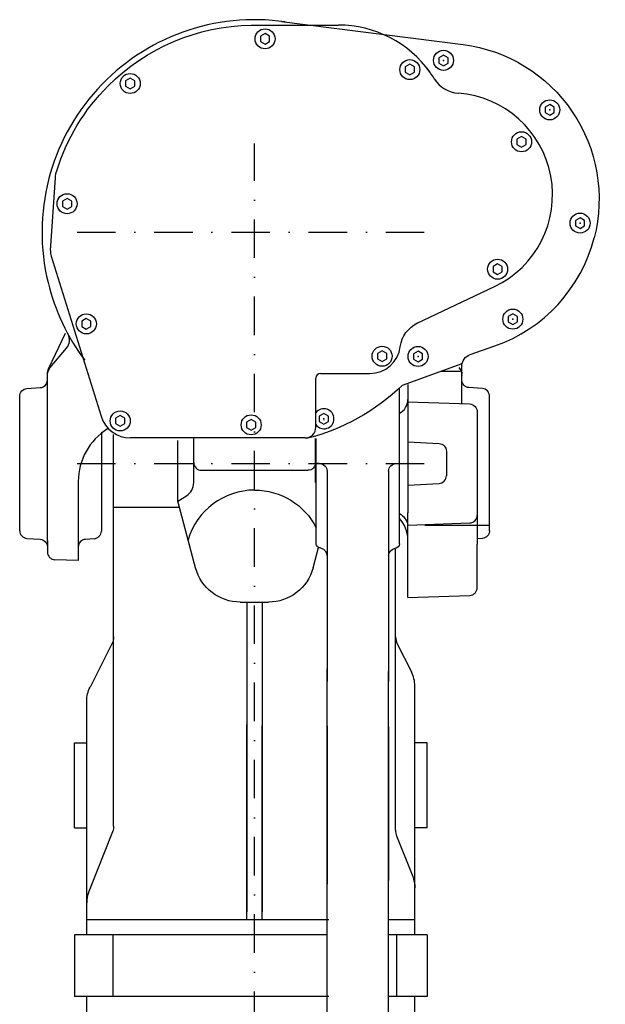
# Model space of a CAD drawing. Extents: x 521 to 1479, y 200 to 2058.
# Tile 5 of 5: x 847 to 1228, y 1419 to 2058. Entities that reach past the tile are written whole.
import ezdxf

# ---------------------------------------------------------------- set-up
doc = ezdxf.new("R2010")
doc.units = 0
doc.header["$LTSCALE"] = 50
doc.linetypes.add('DASHDOT', pattern=[1, 0.5, -0.25, 0, -0.25])
doc.linetypes.add('DASHED', pattern=[0.75, 0.5, -0.25])
doc.layers.add('05', color=3, linetype='DASHDOT')
doc.layers.add('1', color=7, linetype='CONTINUOUS')

msp = doc.modelspace()

# ---------------------------------------------------------------- linework, layer by layer
at = {"layer": '05', "linetype": 'DASHDOT'}
for p, q in [((1000, 200), (1000, 1977.6092)), ((884.722, 1920), (1111.154, 1920)), ((884.722, 1770), (1111.154, 1770))]:
    msp.add_line(p, q, dxfattribs=at)
at = {"layer": '1', "linetype": 'CONTINUOUS'}
for p, q in [((997.7548, 2054.48), (1054.3726, 2054.51)), ((1017.5082, 2056.88), (1135.423, 2041.8)), ((1006.756, 2049.04), (1003.756, 2047.31)), ((1003.756, 2047.31), (1003.756, 2043.85)), ((1009.756, 2047.31), (1006.756, 2049.04)), ((1009.756, 2043.85), (1009.756, 2047.31)), ((1003.756, 2043.85), (1006.756, 2042.11)), ((1006.756, 2042.11), (1009.756, 2043.85)), ((1122.609, 2035.08), (1119.609, 2033.35)), ((1119.609, 2033.35), (1119.609, 2029.89)), ((1125.609, 2033.35), (1122.609, 2035.08)), ((1125.609, 2029.89), (1125.609, 2033.35)), ((1100.756, 2029.04), (1097.756, 2027.31)), ((1097.756, 2027.31), (1097.756, 2023.85)), ((1103.756, 2027.31), (1100.756, 2029.04)), ((1103.756, 2023.85), (1103.756, 2027.31)), ((1119.609, 2029.89), (1122.609, 2028.16)), ((1122.609, 2028.16), (1125.609, 2029.89)), ((919.256, 2020.04), (916.256, 2018.31)), ((922.256, 2018.31), (919.256, 2020.04)), ((1097.756, 2023.85), (1100.756, 2022.11)), ((1100.756, 2022.11), (1103.756, 2023.85)), ((916.256, 2018.31), (916.256, 2014.85)), ((916.256, 2014.85), (919.256, 2013.11)), ((919.256, 2013.11), (922.256, 2014.85)), ((922.256, 2014.85), (922.256, 2018.31)), ((1191.553, 2002.93), (1188.553, 2001.2)), ((1188.553, 2001.2), (1188.553, 1997.74)), ((1194.553, 2001.2), (1191.553, 2002.93)), ((1194.553, 1997.74), (1194.553, 2001.2)), ((1188.553, 1997.74), (1191.553, 1996.01)), ((1191.553, 1996.01), (1194.553, 1997.74)), ((1173.256, 1982.21), (1170.256, 1980.48)), ((1176.256, 1980.48), (1173.256, 1982.21)), ((1170.256, 1980.48), (1170.256, 1977.02)), ((1170.256, 1977.02), (1173.256, 1975.29)), ((1173.256, 1975.29), (1176.256, 1977.02)), ((1176.256, 1977.02), (1176.256, 1980.48)), ((867.417, 1908.18), (870.716, 1955.35)), ((878.256, 1942.04), (875.256, 1940.31)), ((875.256, 1940.31), (875.256, 1936.85)), ((875.256, 1936.85), (878.256, 1935.11)), ((881.256, 1940.31), (878.256, 1942.04)), ((878.256, 1935.11), (881.256, 1936.85)), ((881.256, 1936.85), (881.256, 1940.31)), ((1211.241, 1929.45), (1208.241, 1927.72)), ((1208.241, 1927.72), (1208.241, 1924.26)), ((1208.241, 1924.26), (1211.241, 1922.53)), ((1214.241, 1927.72), (1211.241, 1929.45)), ((1211.241, 1922.53), (1214.241, 1924.26)), ((1214.241, 1924.26), (1214.241, 1927.72)), ((867.849, 1904.5), (900.3661, 1800.6)), ((1157.756, 1899.54), (1154.756, 1897.81)), ((1160.756, 1897.81), (1157.756, 1899.54)), ((1154.756, 1897.81), (1154.756, 1894.35)), ((1154.756, 1894.35), (1157.756, 1892.61)), ((1157.756, 1892.61), (1160.756, 1894.35)), ((1160.756, 1894.35), (1160.756, 1897.81)), ((1105.439, 1860.97), (1155.659, 1884.79)), ((1167.609, 1867.14), (1164.609, 1865.41)), ((1170.609, 1865.41), (1167.609, 1867.14)), ((890.756, 1864.04), (887.756, 1862.31)), ((887.756, 1862.31), (887.756, 1858.85)), ((893.756, 1862.31), (890.756, 1864.04)), ((893.756, 1858.85), (893.756, 1862.31)), ((1164.609, 1865.41), (1164.609, 1861.94)), ((1164.609, 1861.94), (1167.609, 1860.21)), ((1167.609, 1860.21), (1170.609, 1861.94)), ((1170.609, 1861.94), (1170.609, 1865.41)), ((877.008, 1854.37), (866.266, 1831.62)), ((887.756, 1858.85), (890.756, 1857.11)), ((890.756, 1857.11), (893.756, 1858.85)), ((867.372, 1832.23), (877.989, 1844.88)), ((1082.756, 1843.04), (1079.756, 1841.31)), ((1079.756, 1841.31), (1079.756, 1837.85)), ((1085.756, 1841.31), (1082.756, 1843.04)), ((1085.756, 1837.85), (1085.756, 1841.31)), ((1106.083, 1842.91), (1103.083, 1841.18)), ((1103.083, 1841.18), (1103.083, 1837.71)), ((1109.083, 1841.18), (1106.083, 1842.91)), ((1109.083, 1837.71), (1109.083, 1841.18)), ((1139.861, 1840.66), (1155.932, 1846.27)), ((1079.756, 1837.85), (1082.756, 1836.11)), ((1082.756, 1836.11), (1085.756, 1837.85)), ((1095.9764, 1820.84), (1134.713, 1834.94)), ((1103.083, 1837.71), (1106.083, 1835.98)), ((1106.083, 1835.98), (1109.083, 1837.71)), ((865.5, 1720), (865.5, 1828.21)), ((1042.756, 1828.41), (1074.7601, 1828.41)), ((1121.141, 1830), (1133.322, 1830)), ((1134.5, 1809.19), (1134.5, 1833.11)), ((1039.756, 1793.58), (1039.756, 1825.41)), ((1099.5, 1821.24), (1099.5, 1737.95)), ((1134.5, 1824.21), (1134.5, 1827.47)), ((852.151, 1818.62), (860.849, 1819.22)), ((1094, 1717.94), (1094, 1818.88)), ((1147.849, 1818.62), (1139.151, 1819.22)), ((847.5, 1726.37), (847.5, 1814.54)), ((1099.5, 1810), (1139.674, 1808.6)), ((1134.5, 1809.19), (1134.5, 1808.81)), ((1152.5, 1726.37), (1152.5, 1814.54)), ((1045, 1802.46), (1042, 1800.73)), ((1048, 1800.73), (1045, 1802.46)), ((1144.5, 1803.6), (1144.5, 1717.54)), ((912.756, 1801.04), (909.756, 1799.31)), ((909.756, 1799.31), (909.756, 1795.85)), ((909.756, 1795.85), (912.756, 1794.11)), ((915.756, 1799.31), (912.756, 1801.04)), ((912.756, 1794.11), (915.756, 1795.85)), ((915.756, 1795.85), (915.756, 1799.31)), ((997.756, 1798.54), (994.756, 1796.81)), ((994.756, 1796.81), (994.756, 1793.35)), ((1000.756, 1796.81), (997.756, 1798.54)), ((1000.756, 1793.35), (1000.756, 1796.81)), ((1042, 1800.73), (1042, 1797.27)), ((1042, 1797.27), (1045, 1795.54)), ((1045, 1795.54), (1048, 1797.27)), ((1048, 1797.27), (1048, 1800.73)), ((900.5, 1790.31), (900.5, 1726.13)), ((994.756, 1793.35), (997.756, 1791.61)), ((997.756, 1791.61), (1000.756, 1793.35)), ((908.5, 1534.71), (908.5, 1788.84)), ((1032.756, 1786.58), (919.4531, 1786.58)), ((950.0771, 1745.6), (950.0771, 1784.87)), ((960.5, 1757.6), (960.5, 1786.7)), ((1032.7753, 1786.55), (1032.7753, 1786.55)), ((1039.5, 1757.6), (1039.5, 1786.15)), ((1040, 1718.11), (1040, 1786.15)), ((1099.5, 1784), (1119.762, 1782.94)), ((1124.5, 1777.94), (1124.5, 1762.06)), ((1042, 1770.03), (1040, 1770.03)), ((1092, 1770.03), (1094, 1770.03)), ((965.5, 1765.55), (1034.5, 1765.55)), ((1047, 1765.03), (1047, 1710)), ((1087, 1765.03), (1087, 1710)), ((885.5, 1758.34), (885.5, 1707)), ((1000, 1752.73), (1000, 1752.73)), ((1099.5, 1756), (1119.762, 1757.06)), ((950.0771, 1745.6), (955.7302, 1749.07)), ((961.6977, 1702.24), (950.0771, 1745.6)), ((908.5, 1741.72), (951.119, 1741.72)), ((1099.5, 1682.98), (1099.5, 1737.95)), ((1099.5, 1730), (1139.674, 1731.4)), ((1110.5, 1730), (1152.5, 1730)), ((852.151, 1721.38), (860.849, 1720.78)), ((865.5, 1720), (865.5, 1712.53)), ((895.849, 1721.14), (890.151, 1720.74)), ((1147.849, 1721.38), (1144.339, 1721.14)), ((865.5, 1715.79), (865.5, 1712.53)), ((1037.958, 1702.24), (1041.5267, 1715.55)), ((1092, 1715), (1091.375, 1715)), ((1091.5, 1531.91), (1091.5, 1714.84)), ((1144.5, 1689.38), (1144.5, 1717.54)), ((885.5, 1707), (870.326, 1707.53)), ((1047, 1710), (1047, 1628.51)), ((1087, 1710), (1087, 1628.51)), ((1099.5, 1682.98), (1139.674, 1684.38)), ((990.6754, 1680), (1008.9802, 1680)), ((995, 1680), (995, 1493.07)), ((1005, 1680), (1005, 1495.59)), ((907.4116, 1652.86), (893.177, 1624.9)), ((1092.5884, 1652.86), (1101.823, 1634.72)), ((1047, 940), (1047, 1636.69)), ((1087, 940), (1087, 1634.97)), ((1104, 1484.28), (1104, 1625.65)), ((891, 1477.99), (891, 1615.83)), ((891, 1464), (891, 1599.77)), ((908.5, 1534.71), (908.5, 1600.55)), ((995, 1474), (995, 1600.55)), ((1005, 1474), (1005, 1599.77)), ((1047, 1599.77), (1047, 1496.87)), ((1087, 1598.99), (1087, 1499.35)), ((1091.5, 1531.91), (1091.5, 1599.77)), ((1104, 1464), (1104, 1600.55)), ((883, 1533.57), (883, 1588.8)), ((883, 1588.8), (891, 1588.8)), ((1112, 1588.8), (1104, 1588.8)), ((1112, 1533.57), (1112, 1588.8)), ((883, 1533.57), (891, 1533.57)), ((907.7977, 1531.03), (892.405, 1492.16)), ((907.7977, 1531.03), (892.405, 1492.16)), ((1092.2023, 1528.23), (1102.595, 1501.98)), ((1092.2023, 1528.23), (1102.595, 1501.98)), ((1112, 1533.57), (1104, 1533.57)), ((1005, 1495.59), (1005, 1479)), ((995, 1493.07), (995, 1479)), ((891, 1474), (1000, 1474)), ((1000, 1474), (1048.1155, 1474)), ((1086.4853, 1474), (1104, 1474)), ((1000, 1464), (883, 1464)), ((883, 1464), (883, 1424)), ((908, 1464), (908, 1424)), ((1047.0497, 1464), (1000, 1464)), ((1112, 1464), (1086.4853, 1464)), ((1092, 1464), (1092, 1424)), ((1112, 1464), (1112, 1424)), ((1000, 1424), (883, 1424)), ((891, 1027.034), (891, 1424)), ((1048.1155, 1424), (1000, 1424)), ((1112, 1424), (1086.4853, 1424)), ((1104, 1054.913), (1104, 1424))]:
    msp.add_line(p, q, dxfattribs=at)
at = {"layer": '1', "linetype": 'DASHED'}
msp.add_line((1045.1085, 1798), (1045.0084, 1798), dxfattribs=at)
at = {"layer": '1', "linetype": 'CONTINUOUS'}
for centre in [(1006.756, 2045.58), (1100.756, 2025.58), (1122.609, 2031.62), (919.256, 2016.58), (1191.553, 1999.47), (1173.256, 1978.75), (878.256, 1938.58), (1211.241, 1925.99), (1157.756, 1896.08), (890.756, 1860.58), (1167.609, 1863.68), (1082.756, 1839.58), (1106.083, 1839.45), (912.756, 1797.58), (997.756, 1795.08)]:
    msp.add_circle(centre, 6.5, dxfattribs=at)
for centre, radius, start, end in [((1000, 1920), 138, 81.7446, 193.638), ((1054.4083, 1981.51), 73, 35.5084, 90.028), ((1054.4083, 1981.51), 73, 31.5671, 38.2416), ((1133.647, 2030.19), 20, 211.567, 265.821), ((1127.38, 1944.42), 66, 295.371, 85.8213), ((1122.609, 1941.62), 101, 289.265, 345.554), ((877.393, 1907.48), 10, 176, 197.379), ((1000, 1920), 138, 193.638, 216.984), ((1114.404, 1843.09), 20, 115.371, 121.789), ((871.861, 1850.03), 8, 320, 28.6379), ((1074.7601, 1848.41), 20, 270, 352.351), ((1042.756, 1825.41), 3, 90, 180), ((860.5, 1824.21), 5, 274, 0), ((1147.5, 1813.63), 5, 0, 86), ((1089.5, 1811.5), 10, 296.417, 0), ((1045, 1799), 6.5, 215.905, 143.357), ((919.4531, 1806.58), 20, 197.379, 270), ((925.5, 1758.34), 40, 121.59, 180), ((1032.756, 1793.58), 7, 270, 0), ((965.5, 1770.55), 5, 180, 270), ((950.5, 1757.6), 10, 301.535, 0), ((1119.5, 1762.06), 5, 273, 0), ((1000, 1707.73), 45, 90, 163.622), ((1079.5, 1720.56), 20, 0, 44.3076), ((1139.5, 1736.4), 5, 272, 0), ((852.5, 1726.37), 5, 180, 266), ((895.5, 1726.13), 5, 274, 0), ((890.5, 1715.76), 5, 94, 180), ((870.5, 1712.53), 5, 180, 268), ((1139.5, 1689.38), 5, 272, 0), ((1101.5, 1657.4), 10, 180, 206.98), ((1084, 1625.65), 20, 0, 26.9802), ((1101.5, 1531.91), 10, 180, 201.601), ((1101.5, 1531.91), 10, 180, 201.601), ((911, 1484.79), 20, 158.399, 180), ((911, 1484.79), 20, 158.399, 180)]:
    msp.add_arc(centre, radius, start, end, dxfattribs=at)
at = {"layer": '1', "linetype": 'CONTINUOUS', "extrusion": (0, 0, -1)}
for centre, radius, start, end in [((-1000, 1920), 134.485, 44.977, 89.0434), ((-1122.609, 1941.62), 101, 97.2888, 194.446), ((-1000, 1920), 134.485, 17.2536, 44.977), ((-890.667, 1953.96), 20, 4, 17.2536), ((-1114.404, 1843.09), 20, 7.6487, 64.6295), ((-1142.5, 1833.11), 8, 0, 70.7352), ((-873.5, 1827.09), 8, 0, 40), ((-873.5, 1828.21), 8, 0, 25.2777), ((-1126.5, 1827.09), 8, 140, 180), ((-1126.5, 1828.21), 8, 154.722, 180), ((-1139.5, 1824.21), 5, 274, 0), ((-852.5, 1813.63), 5, 0, 86), ((-1000, 1920), 138, 225.934, 255.918), ((-1139.5, 1803.6), 5, 92, 180), ((-1119.5, 1777.94), 5, 93, 180), ((-1034.5, 1770.55), 5, 180, 270), ((-1042, 1765.03), 5, 90, 180), ((-1092, 1765.03), 5, 0, 90), ((-1000, 1707.73), 45, 90, 152.802), ((-1089.5, 1728.5), 10, 116.735, 171.469), ((-1147.5, 1726.37), 5, 180, 266), ((-860.5, 1715.79), 5, 94, 180), ((-1043, 1718.11), 3, 268, 0), ((-1041.9561, 1710.18), 5, 103.102, 180), ((-1092, 1710), 5, 0, 82.4114), ((-1091, 1717.94), 3, 180, 262.819), ((-990.6754, 1710), 30, 270, 345), ((-1008.9802, 1710), 30, 195, 270), ((-898.5, 1657.4), 10, 180, 206.98), ((-911, 1615.83), 20, 0, 26.9802), ((-898.5, 1534.71), 10, 180, 201.601), ((-898.5, 1534.71), 10, 180, 201.601), ((-1084, 1494.61), 20, 158.399, 180), ((-1084, 1494.61), 20, 158.399, 180)]:
    msp.add_arc(centre, radius, start, end, dxfattribs=at)
at = {"layer": '1', "linetype": 'CONTINUOUS'}
for p in [(1122.609, 2031.62), (1191.553, 1999.47), (1211.241, 1925.99), (1167.609, 1863.68), (1106.083, 1839.45), (1045, 1799)]:
    msp.add_point(p, dxfattribs=at)

doc.saveas('drawing.dxf')
